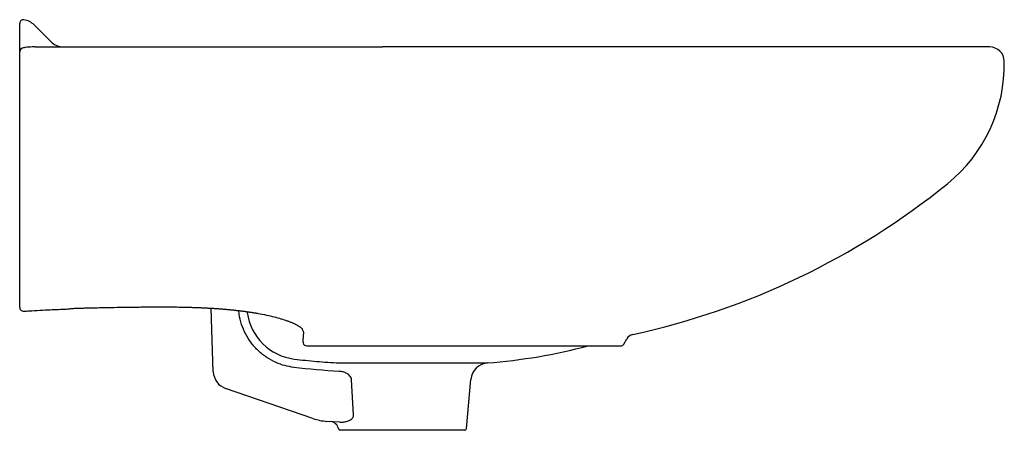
# Model space of a CAD drawing. Header units: millimetres. Extents: x 3486.098 to 3486.638, y 2581.427 to 2581.652.
import ezdxf

# ---------------------------------------------------------------- set-up
doc = ezdxf.new("R2010")
doc.units = ezdxf.units.MM
doc.layers.add('SANINDUSA', color=3, linetype='Continuous')

msp = doc.modelspace()

# ---------------------------------------------------------------- linework, layer by layer
at = {"layer": 'SANINDUSA'}
for p, q in [((3486.097626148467, 2581.647974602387), (3486.097626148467, 2581.649751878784)), ((3486.10555507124, 2581.648904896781), (3486.114697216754, 2581.639762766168)), ((3486.097626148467, 2581.646348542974), (3486.097626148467, 2581.647974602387)), ((3486.097626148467, 2581.637766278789), (3486.097626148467, 2581.646348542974)), ((3486.106102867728, 2581.636833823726), (3486.296621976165, 2581.636833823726)), ((3486.629626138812, 2581.636833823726), (3486.296621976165, 2581.636833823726)), ((3486.203821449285, 2581.458899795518), (3486.202614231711, 2581.493470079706)), ((3486.428929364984, 2581.47409108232), (3486.430556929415, 2581.476910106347)), ((3486.255021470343, 2581.473091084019), (3486.307626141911, 2581.473091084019)), ((3486.307626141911, 2581.473091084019), (3486.427197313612, 2581.473091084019)), ((3486.272745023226, 2581.463743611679), (3486.354252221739, 2581.463743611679)), ((3486.280742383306, 2581.435346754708), (3486.279619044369, 2581.454557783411)), ((3486.342706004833, 2581.427746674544), (3486.345059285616, 2581.454644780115)), ((3486.258473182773, 2581.433295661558), (3486.21055967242, 2581.449793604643)), ((3486.273169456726, 2581.431243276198), (3486.266147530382, 2581.431734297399)), ((3486.341709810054, 2581.426833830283), (3486.280887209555, 2581.426833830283))]:
    msp.add_line(p, q, dxfattribs=at)
at = {"layer": 'SANINDUSA', "flags": 128}
msp.add_lwpolyline([(3486.253054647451, 2581.475021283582), (3486.253055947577, 2581.474726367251), (3486.253066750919, 2581.474667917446)], dxfattribs=at)
at = {"layer": 'SANINDUSA'}
for centre, radius, start, end in [((3486.099626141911, 2581.64975188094), 0.001999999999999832, 81.79201030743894, 180), ((3486.098484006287, 2581.641833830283), 0.01000000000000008, 45, 81.79201030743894), ((3486.121768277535, 2581.646833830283), 0.01000000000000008, 225, 270), ((3486.099541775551, 2581.634291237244), 0.001915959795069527, 103.0145557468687, 178.9322128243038), ((3486.629626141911, 2581.628833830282), 0.008000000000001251, 1.249711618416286, 90), ((3486.553765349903, 2581.62717892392), 0.08387884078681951, 308.9042492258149, 1.249711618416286), ((3486.345814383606, 2581.884856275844), 0.4150000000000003, 282.2441442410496, 308.9042492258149), ((3486.099620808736, 2581.494145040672), 0.001994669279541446, 180.1722230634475, 271.938742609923), ((3486.251836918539, 2581.495278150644), 0.02963509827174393, 187.7635507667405, 262.9938811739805), ((3486.434887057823, 2581.474410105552), 0.005000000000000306, 102.2441442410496, 149.9999999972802), ((3486.255021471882, 2581.475091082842), 0.002000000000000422, 192.2151212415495, 270), ((3486.330626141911, 2581.770061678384), 0.3072278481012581, 274.4104482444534, 284.8469971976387), ((3486.427197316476, 2581.475091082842), 0.00200000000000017, 270, 329.9999999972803), ((3486.355021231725, 2581.453773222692), 0.01000000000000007, 94.41044824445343, 175.0000000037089), ((3486.213815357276, 2581.459248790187), 0.01000000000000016, 182.0000000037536, 250.9999999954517), ((3486.268240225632, 2581.461661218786), 0.03000000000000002, 250.9999999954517, 265.999999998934), ((3486.267625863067, 2581.426618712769), 0.005000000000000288, 11.70149647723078, 85.99999999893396), ((3486.273501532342, 2581.427833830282), 0.001000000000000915, 191.6675755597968, 270), ((3486.341709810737, 2581.427833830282), 0.001000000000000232, 270, 355.0000000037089)]:
    msp.add_arc(centre, radius, start, end, dxfattribs=at)
for points, knots in [([(3486.097626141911, 2581.634326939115), (3486.097626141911, 2581.634507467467), (3486.097626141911, 2581.63470851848), (3486.097626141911, 2581.635165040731), (3486.097626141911, 2581.635419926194), (3486.097626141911, 2581.635987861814), (3486.097626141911, 2581.636300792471), (3486.097626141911, 2581.636989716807), (3486.097626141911, 2581.637365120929), (3486.097626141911, 2581.63776627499)], [0, 0, 0, 0, 0.25, 0.25, 0.5, 0.5, 0.75, 0.75, 1, 1, 1, 1]), ([(3486.097626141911, 2581.628964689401), (3486.097626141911, 2581.629284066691), (3486.097626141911, 2581.62960296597), (3486.097626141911, 2581.630215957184), (3486.097626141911, 2581.630511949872), (3486.097626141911, 2581.631084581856), (3486.097626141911, 2581.631363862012), (3486.097626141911, 2581.631886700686), (3486.097626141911, 2581.632130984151), (3486.097626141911, 2581.63258926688), (3486.097626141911, 2581.632804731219), (3486.097626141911, 2581.633199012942), (3486.097626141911, 2581.633377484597), (3486.097626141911, 2581.633864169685), (3486.097626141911, 2581.634124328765), (3486.097626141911, 2581.634326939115)], [0, 0, 0, 0, 0.1249999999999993, 0.1249999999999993, 0.2499999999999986, 0.2499999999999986, 0.3749999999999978, 0.3749999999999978, 0.4999999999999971, 0.4999999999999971, 0.6249999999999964, 0.6249999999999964, 0.7499999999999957, 0.7499999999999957, 1, 1, 1, 1]), ([(3486.106102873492, 2581.636833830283), (3486.105531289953, 2581.636833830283), (3486.104957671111, 2581.636826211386), (3486.103804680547, 2581.636789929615), (3486.103225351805, 2581.636761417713), (3486.102057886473, 2581.636672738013), (3486.101466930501, 2581.636612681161), (3486.100579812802, 2581.636482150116), (3486.100284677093, 2581.636431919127), (3486.09969603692, 2581.636312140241), (3486.099402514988, 2581.636242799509), (3486.099110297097, 2581.636157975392)], [0, 0, 0, 0, 0.2500000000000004, 0.2500000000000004, 0.5000000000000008, 0.5000000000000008, 0.7500000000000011, 0.7500000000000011, 0.8750000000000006, 0.8750000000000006, 1, 1, 1, 1]), ([(3486.097626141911, 2581.494139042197), (3486.097626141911, 2581.494229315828), (3486.097626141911, 2581.494359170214), (3486.097626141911, 2581.494688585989), (3486.097626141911, 2581.494888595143), (3486.097626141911, 2581.495595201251), (3486.097626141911, 2581.49620418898), (3486.097626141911, 2581.497137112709), (3486.097626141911, 2581.497332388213), (3486.097626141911, 2581.497740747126), (3486.097626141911, 2581.497954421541), (3486.097626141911, 2581.498396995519), (3486.097626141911, 2581.498625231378), (3486.097626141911, 2581.499098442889), (3486.097626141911, 2581.499343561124), (3486.097626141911, 2581.500098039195), (3486.097626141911, 2581.500626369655), (3486.097626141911, 2581.501704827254), (3486.097626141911, 2581.502254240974), (3486.097626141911, 2581.503908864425), (3486.097626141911, 2581.505027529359), (3486.097626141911, 2581.507303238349), (3486.097626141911, 2581.508459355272), (3486.097626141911, 2581.511981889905), (3486.097626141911, 2581.514397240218), (3486.097626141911, 2581.519349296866), (3486.097626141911, 2581.521887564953), (3486.097626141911, 2581.527091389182), (3486.097626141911, 2581.529761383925), (3486.097626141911, 2581.537888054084), (3486.097626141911, 2581.5434795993), (3486.097626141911, 2581.552119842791), (3486.097626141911, 2581.555042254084), (3486.097626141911, 2581.560972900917), (3486.097626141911, 2581.563982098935), (3486.097626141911, 2581.570079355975), (3486.097626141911, 2581.573168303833), (3486.097626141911, 2581.577867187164), (3486.097626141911, 2581.579445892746), (3486.097626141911, 2581.582620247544), (3486.097626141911, 2581.584211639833), (3486.097626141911, 2581.588998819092), (3486.097626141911, 2581.592208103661), (3486.097626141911, 2581.598658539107), (3486.097626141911, 2581.601899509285), (3486.097626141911, 2581.611670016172), (3486.097626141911, 2581.618246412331), (3486.097626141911, 2581.624889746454)], [0, 0, 0, 0, 0.01562500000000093, 0.01562500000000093, 0.03125000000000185, 0.03125000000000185, 0.06250000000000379, 0.06250000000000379, 0.07031250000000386, 0.07031250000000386, 0.07812500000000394, 0.07812500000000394, 0.08593750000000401, 0.08593750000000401, 0.09375000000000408, 0.09375000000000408, 0.1093750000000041, 0.1093750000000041, 0.1250000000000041, 0.1250000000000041, 0.1562500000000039, 0.1562500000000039, 0.1875000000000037, 0.1875000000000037, 0.2500000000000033, 0.2500000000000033, 0.3125000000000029, 0.3125000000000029, 0.3750000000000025, 0.3750000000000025, 0.5000000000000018, 0.5000000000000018, 0.5625000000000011, 0.5625000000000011, 0.6250000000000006, 0.6250000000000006, 0.6874999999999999, 0.6874999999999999, 0.7187499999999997, 0.7187499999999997, 0.7499999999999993, 0.7499999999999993, 0.8124999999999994, 0.8124999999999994, 0.8749999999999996, 0.8749999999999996, 1, 1, 1, 1]), ([(3486.123344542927, 2581.493209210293), (3486.123767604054, 2581.493271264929), (3486.124255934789, 2581.49333585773), (3486.125043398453, 2581.493436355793), (3486.125315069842, 2581.493470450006), (3486.125731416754, 2581.493522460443), (3486.125871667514, 2581.493539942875), (3486.126083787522, 2581.493566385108), (3486.126154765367, 2581.493575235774), (3486.126261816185, 2581.493588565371), (3486.126297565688, 2581.493593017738), (3486.126351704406, 2581.493599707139), (3486.126369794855, 2581.493601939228), (3486.12639762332, 2581.493605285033), (3486.126406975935, 2581.493606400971), (3486.126421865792, 2581.493608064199), (3486.126426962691, 2581.493608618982), (3486.126438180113, 2581.493609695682), (3486.126444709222, 2581.493610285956), (3486.126452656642, 2581.493610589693)], [0, 0, 0, 0, 0.5000000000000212, 0.5000000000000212, 0.7500000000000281, 0.7500000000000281, 0.8750000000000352, 0.8750000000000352, 0.9375000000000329, 0.9375000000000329, 0.968750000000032, 0.968750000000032, 0.9843750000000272, 0.9843750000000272, 0.9921875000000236, 0.9921875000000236, 0.9960937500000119, 0.9960937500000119, 1, 1, 1, 1]), ([(3486.126452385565, 2581.493613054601), (3486.126870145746, 2581.493627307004), (3486.127706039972, 2581.493655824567), (3486.12896094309, 2581.493696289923), (3486.130217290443, 2581.493735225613), (3486.131475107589, 2581.493772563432), (3486.132734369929, 2581.493808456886), (3486.133995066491, 2581.493842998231), (3486.135257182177, 2581.493876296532), (3486.136520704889, 2581.493908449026), (3486.138996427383, 2581.493969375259), (3486.142828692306, 2581.494056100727), (3486.14816222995, 2581.494160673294), (3486.153087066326, 2581.49424281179), (3486.157682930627, 2581.494309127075), (3486.161242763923, 2581.494352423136), (3486.164468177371, 2581.494384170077), (3486.167137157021, 2581.494405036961), (3486.169780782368, 2581.4944210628), (3486.172362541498, 2581.494430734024), (3486.174845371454, 2581.494432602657), (3486.177223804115, 2581.494427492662), (3486.179497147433, 2581.494415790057), (3486.181664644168, 2581.494397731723), (3486.183725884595, 2581.494374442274), (3486.185063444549, 2581.494353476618), (3486.185714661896, 2581.494343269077)], [0, 0, 0, 0, 0.02115807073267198, 0.0423350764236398, 0.06353186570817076, 0.08474927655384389, 0.1059881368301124, 0.1272492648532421, 0.1485334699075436, 0.1698415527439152, 0.1911743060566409, 0.2737944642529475, 0.3637802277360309, 0.4612368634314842, 0.5232749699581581, 0.596644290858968, 0.6415790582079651, 0.68661834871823, 0.7317623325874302, 0.7753835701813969, 0.8172451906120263, 0.8573422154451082, 0.8956700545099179, 0.9322245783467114, 0.9670022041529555, 1, 1, 1, 1]), ([(3486.185714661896, 2581.494343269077), (3486.186037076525, 2581.494337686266), (3486.186680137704, 2581.49432655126), (3486.187641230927, 2581.494307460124), (3486.188596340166, 2581.494286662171), (3486.189545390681, 2581.494263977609), (3486.190488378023, 2581.494239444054), (3486.191425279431, 2581.494213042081), (3486.19235607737, 2581.494184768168), (3486.193280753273, 2581.494154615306), (3486.1941992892, 2581.494122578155), (3486.195111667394, 2581.494088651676), (3486.196017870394, 2581.494052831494), (3486.196917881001, 2581.494015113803), (3486.197811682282, 2581.49397549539), (3486.198699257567, 2581.493933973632), (3486.199580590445, 2581.493890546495), (3486.200455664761, 2581.493845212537), (3486.201324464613, 2581.493797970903), (3486.20218697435, 2581.49374882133), (3486.203043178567, 2581.493697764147), (3486.203893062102, 2581.493644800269), (3486.204736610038, 2581.493589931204), (3486.205573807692, 2581.49353315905), (3486.206404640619, 2581.49347448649), (3486.207229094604, 2581.4934139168), (3486.208047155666, 2581.493351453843), (3486.208858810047, 2581.493287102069), (3486.209664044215, 2581.493220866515), (3486.210462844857, 2581.493152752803), (3486.211255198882, 2581.493082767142), (3486.212041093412, 2581.493010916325), (3486.212820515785, 2581.492937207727), (3486.213593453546, 2581.492861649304), (3486.214359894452, 2581.492784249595), (3486.215119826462, 2581.492705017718), (3486.215873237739, 2581.492623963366), (3486.216620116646, 2581.492541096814), (3486.217360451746, 2581.492456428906), (3486.218094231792, 2581.492369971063), (3486.218821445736, 2581.492281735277), (3486.219542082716, 2581.492191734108), (3486.220256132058, 2581.492099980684), (3486.220963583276, 2581.492006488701), (3486.221664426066, 2581.491911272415), (3486.222358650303, 2581.491814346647), (3486.223046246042, 2581.491715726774), (3486.223727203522, 2581.491615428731), (3486.224401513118, 2581.491513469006), (3486.225069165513, 2581.491409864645), (3486.225730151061, 2581.491304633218), (3486.226384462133, 2581.491197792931), (3486.227032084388, 2581.491089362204), (3486.227673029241, 2581.490979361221), (3486.229716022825, 2581.490619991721), (3486.233008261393, 2581.489978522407), (3486.237232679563, 2581.488997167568), (3486.240993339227, 2581.487960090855), (3486.2434811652, 2581.487144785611), (3486.245006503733, 2581.486587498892), (3486.245767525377, 2581.486296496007), (3486.246492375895, 2581.486005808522), (3486.247181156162, 2581.485715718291), (3486.24783379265, 2581.485426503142), (3486.248450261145, 2581.485138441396), (3486.24903052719, 2581.484851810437), (3486.249574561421, 2581.48456688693), (3486.250082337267, 2581.484283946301), (3486.250553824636, 2581.484003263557), (3486.2509890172, 2581.483725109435), (3486.25138782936, 2581.483449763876), (3486.251750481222, 2581.48317746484), (3486.252076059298, 2581.482908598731), (3486.252367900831, 2581.482642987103), (3486.252531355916, 2581.482469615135), (3486.252613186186, 2581.48238282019)], [0, 0, 0, 0, 0.01030007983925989, 0.02054367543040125, 0.03073148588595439, 0.04086421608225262, 0.05094257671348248, 0.06096728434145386, 0.07093906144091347, 0.0808586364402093, 0.09072674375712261, 0.1005441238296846, 0.1103115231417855, 0.120029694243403, 0.1296993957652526, 0.1393213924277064, 0.1488964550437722, 0.1584253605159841, 0.1679088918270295, 0.1773478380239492, 0.1867429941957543, 0.1960951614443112, 0.2054051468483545, 0.2146737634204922, 0.2239018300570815, 0.2330901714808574, 0.2422396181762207, 0.2513510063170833, 0.2604251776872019, 0.2694629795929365, 0.2784652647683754, 0.2874328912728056, 0.2963667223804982, 0.3052676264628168, 0.3141364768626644, 0.3229741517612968, 0.3317815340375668, 0.34055951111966, 0.3493089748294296, 0.3580308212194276, 0.3667259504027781, 0.3753952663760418, 0.3840396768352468, 0.3926600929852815, 0.4012574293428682, 0.4098326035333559, 0.4183865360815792, 0.4269201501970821, 0.4354343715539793, 0.4439301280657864, 0.4524083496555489, 0.4608699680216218, 0.4693159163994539, 0.4777471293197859, 0.4861645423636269, 0.5506678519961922, 0.6139932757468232, 0.6765545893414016, 0.7387768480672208, 0.7553722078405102, 0.7718957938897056, 0.7883548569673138, 0.8047568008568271, 0.8211091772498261, 0.8374196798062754, 0.8536961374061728, 0.8699465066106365, 0.8861788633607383, 0.9024013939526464, 0.9186223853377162, 0.9348502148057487, 0.9510933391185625, 0.9673602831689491, 0.9836596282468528, 0.9999999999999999, 0.9999999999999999, 0.9999999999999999, 0.9999999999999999]), ([(3486.248025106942, 2581.461262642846), (3486.246360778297, 2581.461539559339), (3486.24303214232, 2581.462093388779), (3486.238013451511, 2581.463915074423), (3486.233104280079, 2581.466586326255), (3486.228507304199, 2581.47019887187), (3486.224600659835, 2581.474535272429), (3486.22144655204, 2581.479446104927), (3486.219224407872, 2581.48482120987), (3486.218099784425, 2581.489059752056), (3486.217909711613, 2581.491465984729), (3486.217871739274, 2581.491946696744)], [0, 0, 0, 0, 0.1090874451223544, 0.2181734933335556, 0.3435794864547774, 0.4689840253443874, 0.5939554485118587, 0.718928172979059, 0.8438665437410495, 0.9688079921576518, 1, 1, 1, 1]), ([(3486.253406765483, 2581.480057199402), (3486.253394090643, 2581.480306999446), (3486.253362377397, 2581.480529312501), (3486.253279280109, 2581.480937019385), (3486.253227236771, 2581.481122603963), (3486.253054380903, 2581.481627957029), (3486.252916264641, 2581.48189991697), (3486.252772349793, 2581.482121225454)], [0, 0, 0, 0, 0.2499999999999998, 0.2499999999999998, 0.4999999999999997, 0.4999999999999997, 1, 1, 1, 1]), ([(3486.253054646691, 2581.475021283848), (3486.25313448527, 2581.476173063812), (3486.253215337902, 2581.477324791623), (3486.253297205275, 2581.478476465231), (3486.253318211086, 2581.478771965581), (3486.253339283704, 2581.479067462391), (3486.253360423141, 2581.479362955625)], [6.938893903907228e-18, 6.938893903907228e-18, 6.938893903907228e-18, 6.938893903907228e-18, 0.004000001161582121, 0.004000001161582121, 0.004000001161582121, 0.005026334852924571, 0.005026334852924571, 0.005026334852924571, 0.005026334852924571]), ([(3486.248220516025, 2581.465864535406), (3486.252295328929, 2581.465366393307), (3486.256378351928, 2581.464944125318), (3486.26455516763, 2581.464241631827), (3486.268648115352, 2581.463961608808), (3486.272745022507, 2581.463743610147)], [0, 0, 0, 0, 0.5, 0.5, 1, 1, 1, 1]), ([(3486.279619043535, 2581.454557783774), (3486.279597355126, 2581.454928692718), (3486.27950495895, 2581.45529332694), (3486.279212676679, 2581.455966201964), (3486.279010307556, 2581.456282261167), (3486.278543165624, 2581.456848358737), (3486.278276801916, 2581.457102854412), (3486.277698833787, 2581.45756332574), (3486.277393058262, 2581.457764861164), (3486.276755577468, 2581.458123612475), (3486.27642211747, 2581.458281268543), (3486.275739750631, 2581.458554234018), (3486.275393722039, 2581.458668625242), (3486.274342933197, 2581.458953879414), (3486.273625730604, 2581.459068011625), (3486.272892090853, 2581.459107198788)], [0, 0, 0, 0, 0.125, 0.125, 0.25, 0.25, 0.375, 0.375, 0.5, 0.5, 0.625, 0.625, 0.75, 0.75, 1, 1, 1, 1]), ([(3486.274628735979, 2581.431260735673), (3486.274930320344, 2581.431287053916), (3486.27523448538, 2581.431326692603), (3486.275847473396, 2581.431432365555), (3486.276156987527, 2581.431498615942), (3486.277080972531, 2581.431736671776), (3486.277694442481, 2581.431945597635), (3486.278595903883, 2581.432366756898), (3486.27889489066, 2581.432526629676), (3486.279466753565, 2581.43289365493), (3486.279740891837, 2581.433099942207), (3486.280116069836, 2581.433470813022), (3486.280234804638, 2581.433605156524), (3486.280446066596, 2581.433895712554), (3486.280540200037, 2581.434054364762), (3486.280686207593, 2581.434395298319), (3486.280738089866, 2581.434579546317), (3486.280783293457, 2581.434956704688), (3486.280776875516, 2581.43515358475), (3486.280742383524, 2581.435346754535)], [0, 0, 0, 0, 0.1250000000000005, 0.1250000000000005, 0.250000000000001, 0.250000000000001, 0.5000000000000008, 0.5000000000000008, 0.6250000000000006, 0.6250000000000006, 0.7500000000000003, 0.7500000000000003, 0.8125000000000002, 0.8125000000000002, 0.8750000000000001, 0.8750000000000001, 0.9375000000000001, 0.9375000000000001, 1, 1, 1, 1]), ([(3486.276159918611, 2581.426833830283), (3486.275387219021, 2581.426833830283), (3486.273844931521, 2581.426833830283), (3486.273616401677, 2581.426833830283), (3486.273502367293, 2581.426833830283)], [0, 0, 0, 0, 0.5010087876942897, 1, 1, 1, 1])]:
    msp.add_open_spline(points, degree=3, knots=knots, dxfattribs=at)
for points in [[(3486.097626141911, 2581.624889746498), (3486.097626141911, 2581.626247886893), (3486.097626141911, 2581.627606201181), (3486.097626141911, 2581.628964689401)], [(3486.099688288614, 2581.492151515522), (3486.10077661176, 2581.492151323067), (3486.101853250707, 2581.492178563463), (3486.102912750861, 2581.492241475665)], [(3486.102912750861, 2581.492241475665), (3486.106725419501, 2581.492489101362), (3486.110547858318, 2581.492718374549), (3486.11437746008, 2581.492889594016)], [(3486.11437746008, 2581.492889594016), (3486.117365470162, 2581.493021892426), (3486.120354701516, 2581.493127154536), (3486.123344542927, 2581.493209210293)], [(3486.252772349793, 2581.482121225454), (3486.252716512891, 2581.482206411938), (3486.252659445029, 2581.482283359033), (3486.252601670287, 2581.482352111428)], [(3486.253360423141, 2581.479362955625), (3486.253401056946, 2581.479592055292), (3486.253418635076, 2581.479823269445), (3486.253406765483, 2581.480057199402)], [(3486.272892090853, 2581.459107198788), (3486.264581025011, 2581.459551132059), (3486.256290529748, 2581.460250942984), (3486.248025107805, 2581.461262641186)], [(3486.273169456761, 2581.431243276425), (3486.27364744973, 2581.431209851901), (3486.274133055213, 2581.431217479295), (3486.274628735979, 2581.431260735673)], [(3486.277877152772, 2581.426833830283), (3486.277237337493, 2581.426833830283), (3486.276664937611, 2581.426833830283), (3486.276159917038, 2581.426833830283)], [(3486.278997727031, 2581.426833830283), (3486.278595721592, 2581.426833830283), (3486.278222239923, 2581.426833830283), (3486.277877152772, 2581.426833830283)], [(3486.280887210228, 2581.426833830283), (3486.280238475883, 2581.426833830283), (3486.279591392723, 2581.426833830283), (3486.278997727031, 2581.426833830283)]]:
    msp.add_open_spline(points, degree=3, dxfattribs=at)

doc.saveas('drawing.dxf')
